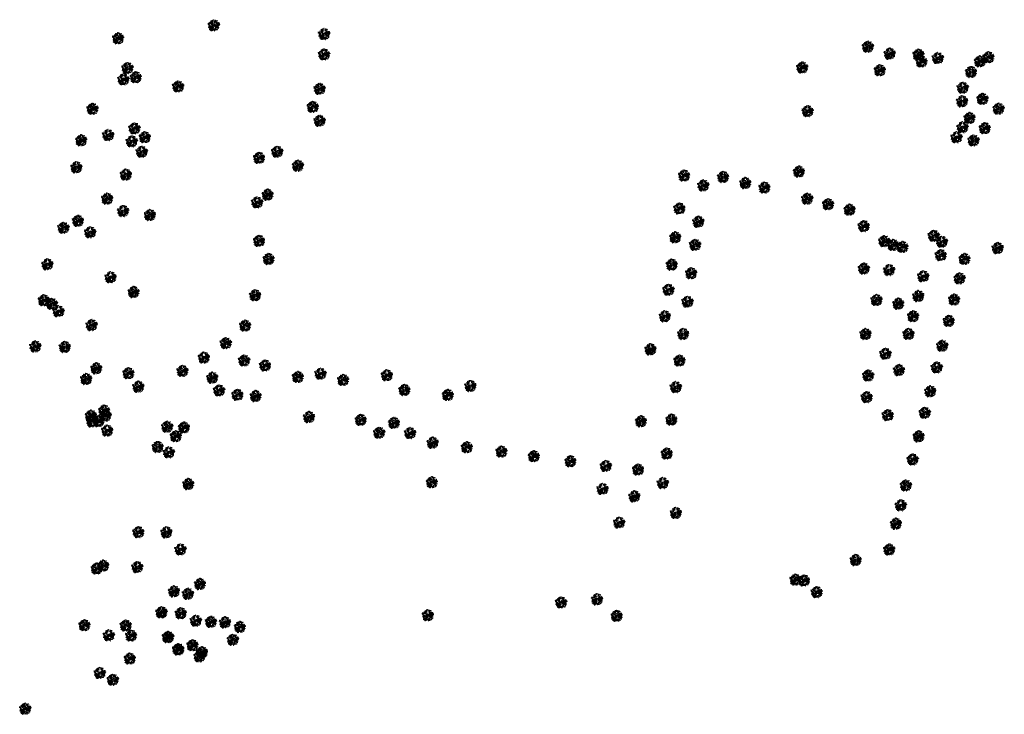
# Model space of a CAD drawing. Header units: metres. Extents: x 197165 to 199066, y 355709 to 356526.
# Tile 4 of 6: x 198113 to 198536, y 355717 to 356015. Entities that reach past the tile are written whole.
import ezdxf

# ---------------------------------------------------------------- set-up
doc = ezdxf.new("R2010")
doc.units = ezdxf.units.M
doc.layers.add('B-WE-GR-BOOM-S', color=252, linetype='Continuous')

# ---------------------------------------------------------------- blocks, each defined once
blk = doc.blocks.new('SGR-BOOM_23')
at = {"flags": 128}
for points in [[(-11.8, 5), (-11.9, 5), (-12.1, 5.2), (-12.1, 5.3), (-11.9, 5.2), (-11.8, 5.2), (-11.8, 5)], [(-11.7, 2.8), (-11.8, 2.8), (-11.9, 2.9), (-11.8, 3), (-11.7, 2.9), (-11.7, 2.8)], [(-11.4, 3), (-11.5, 3.1), (-11.7, 3.2), (-11.8, 3.3), (-11.8, 3.4), (-11.7, 3.5), (-11.5, 3.4), (-11.4, 3.3), (-11.4, 3)], [(-11.3, 4.9), (-11, 4.6), (-10.7, 4.5), (-10.7, 4.5), (-10.7, 4.3), (-11.3, 4.7), (-11.3, 4.7), (-11.5, 4.3), (-11.6, 4.3), (-11.7, 4.4), (-11.4, 4.9), (-11.3, 5.3), (-11.2, 5.3), (-11.2, 5.3), (-11.3, 4.9)], [(-11.7, 2.3), (-11.7, 2.4), (-11.7, 2.5), (-11.5, 2.5), (-11.5, 2.5), (-11.7, 2.3)], [(-10.7, 2), (-10.8, 2), (-10.9, 1.9), (-10.9, 1.7), (-11, 1.8), (-11.2, 1.6), (-11.3, 1.7), (-10.8, 2.1), (-10.8, 2.1), (-10.6, 2.1), (-10.7, 2.3), (-10.6, 2.3), (-10.5, 2.2), (-10.7, 2)], [(-11, 3.3), (-11.2, 3.5), (-10.9, 3.9), (-10.7, 3.8), (-11, 3.3)], [(-10.3, 1.5), (-10.4, 1.5), (-10.5, 1.6), (-10.5, 1.7), (-10.6, 1.8), (-10.5, 1.8), (-10.3, 1.6), (-10.3, 1.5)], [(-10, 4.1), (-10.1, 4), (-10.4, 3.9), (-10.5, 4.1), (-10.1, 4.4), (-10, 4.4), (-9.9, 4.3), (-10, 4.1)], [(-9.8, 2.4), (-9.8, 2.4), (-9.9, 2.4), (-10, 2.3), (-10, 2.1), (-10.2, 2.1), (-10.3, 2), (-10.3, 2.1), (-10.1, 2.4), (-10.1, 2.5), (-10, 2.4), (-9.8, 2.6), (-9.6, 2.7), (-9.5, 2.6), (-9.8, 2.4)], [(-9.3, 4.7), (-9.8, 5.1), (-9.7, 5.1), (-9.3, 4.9), (-9.2, 4.9), (-9.2, 4.8), (-9.3, 4.7)], [(-9, 0.6), (-8.8, 0.3), (-8.8, 0.3), (-8.7, 0.3), (-8.9, 0), (-9.1, 0), (-9.4, -0.4), (-9.4, -0.7), (-9.1, -0.8), (-8.9, -0.8), (-8.8, -0.6), (-8.9, -0.3), (-8.8, -0.2), (-8.4, -0.6), (-8.2, -0.6), (-8.1, -0.4), (-7.9, -0.6), (-7.2, -0.8), (-7.7, -0.9), (-7.6, -0.9), (-7.6, -1), (-7.4, -1), (-7.5, -1.1), (-7.5, -1.1), (-7.6, -1.1), (-7.6, -1), (-8, -1.1), (-8.2, -1.3), (-8.2, -1.4), (-8.1, -1.5), (-8.2, -1.5), (-8.2, -1.6), (-8.5, -1), (-8.9, -1.1), (-9, -1.1), (-9.1, -1.2), (-9.1, -1.3), (-9.3, -1.4), (-9.3, -1.3), (-9.3, -1.2), (-9.1, -1.2), (-9, -1.2), (-9, -1), (-9.4, -1), (-9.6, -1), (-9.7, -0.9), (-9.4, -0.8), (-9.3, -0.8), (-9.6, -0.6), (-9.7, -0.5), (-9.8, -0.5), (-9.6, -0.2), (-9.5, -0.2), (-9.4, 0), (-9.2, 0), (-9.1, 0.3), (-9.1, 0.6), (-9.3, 0.8), (-9.4, 0.9), (-9.1, 1.2), (-8.8, 1), (-8.8, 1), (-9, 0.6)], [(-9, 6), (-9.1, 5.9), (-9.3, 6), (-9.3, 6), (-9.3, 6.1), (-9.1, 6.2), (-9, 6.1), (-9, 6)], [(-8.5, 7.2), (-8.5, 7.2), (-8.6, 7.2), (-8.6, 7.4), (-8.5, 7.5), (-8.3, 7.5), (-8.3, 7.2), (-8.5, 7.2)], [(-8.1, 0.2), (-8.3, 0.5), (-8.1, 0.7), (-7.9, 0.7), (-7.9, 0.4), (-8.1, 0.2)], [(-7.4, 1.3), (-7.2, 1.2), (-7.5, 1.2), (-7.4, 1.3)], [(-7.2, 8.3), (-7.3, 8.3), (-7.2, 8.5), (-7.1, 8.4), (-7.2, 8.3)], [(-6.6, 6.8), (-6.8, 6.7), (-7, 6.8), (-7.2, 7), (-7.1, 7), (-7, 7.2), (-6.6, 7.1), (-6.6, 7), (-6.6, 6.8)], [(-6.9, 4.6), (-7, 4.7), (-6.9, 4.8), (-6.8, 4.6), (-6.9, 4.6)], [(-5.9, 9.3), (-6.1, 9.4), (-6.5, 9.4), (-6.6, 9.4), (-6.7, 9.5), (-6.8, 9.6), (-6.7, 9.7), (-6, 9.7), (-5.9, 9.6), (-5.9, 9.3)], [(-6, 3.6), (-6, 3.5), (-6.3, 3.8), (-6.5, 3.8), (-6.4, 4.2), (-6.7, 4.5), (-6.7, 4.6), (-6.6, 4.7), (-6.3, 4), (-6.2, 3.9), (-6, 3.9), (-5.8, 4.2), (-5.6, 4), (-6, 3.6)], [(-6.2, 6.4), (-6.3, 6.3), (-6.5, 6.5), (-6.5, 6.8), (-6.3, 6.9), (-6.2, 6.8), (-6.2, 6.4)], [(-6.3, 3.2), (-6.4, 3.2), (-6.2, 3.3), (-6.2, 3.3), (-6.3, 3.2)], [(-6, 7.1), (-6.1, 7.1), (-6.2, 7.3), (-6.2, 7.5), (-6.1, 7.6), (-5.9, 7.6), (-5.8, 7.4), (-6, 7.1)], [(-5.5, 10.1), (-5.6, 10), (-5.7, 10), (-5.7, 10.1), (-5.7, 10.2), (-5.6, 10.2), (-5.5, 10.1), (-5.5, 10.1)], [(-5.5, 5), (-5.6, 5.1), (-5.6, 5.2), (-5.4, 5), (-5.5, 5)], [(-5.1, 10), (-5.5, 10.3), (-5.5, 10.6), (-5.3, 10.5), (-5.1, 10.4), (-5, 10.2), (-5.1, 10)], [(-5.3, 3.6), (-5.4, 3.7), (-5.2, 3.8), (-5, 3.6), (-5.3, 3.6)], [(-3.8, 8.6), (-3.8, 8.5), (-4, 8.4), (-4.2, 8.5), (-4.4, 8.2), (-4.7, 8.3), (-4.6, 8.1), (-4.8, 7.9), (-4.9, 7.9), (-5.1, 8.2), (-5.1, 8.3), (-4.8, 8.4), (-4.8, 8.3), (-4.6, 8.3), (-4.6, 8.4), (-4.6, 8.5), (-4.4, 8.5), (-4.3, 8.8), (-4, 8.8), (-3.9, 9), (-3.7, 9), (-3.6, 8.9), (-3.8, 8.6)], [(-4.5, 7.5), (-4.5, 7.5), (-4.7, 7.6), (-4.7, 7.7), (-4.5, 7.9), (-4.3, 7.8), (-4.4, 7.6), (-4.5, 7.5)], [(-4.1, 5.2), (-4.4, 5.2), (-4.7, 5.5), (-4.7, 5.7), (-4.6, 5.8), (-4.3, 5.7), (-4.1, 5.4), (-4.1, 5.2)], [(-4.5, 4.3), (-4.5, 4.3), (-4.7, 4.4), (-4.5, 4.7), (-4.4, 4.8), (-4.2, 4.8), (-4.2, 4.5), (-4.5, 4.3)], [(-4.4, 2.9), (-4.6, 2.9), (-4.3, 3.1), (-4.2, 3.1), (-4.4, 2.9), (-4.4, 2.9)], [(-3.9, 0.5), (-4.2, 0.6), (-3.9, 0.7), (-3.8, 0.7), (-3.9, 0.5)], [(-4.1, 4.3), (-4.1, 4.5), (-4, 4.5), (-3.9, 4.5), (-4.1, 4.3)], [(-3.7, 7.3), (-3.8, 7.2), (-3.9, 7.3), (-4, 7.4), (-3.8, 7.5), (-3.7, 7.4), (-3.7, 7.3)], [(-3.9, 8), (-3.7, 8.2), (-3.5, 8.2), (-3.3, 8.3), (-3.7, 7.9), (-3.9, 8)], [(-3.5, 1.4), (-3.6, 1.4), (-3.7, 1.4), (-3.5, 1.6), (-3.4, 1.5), (-3.5, 1.4)], [(-3.1, 0.9), (-3.1, 0.8), (-3.4, 0.5), (-3.7, 0.6), (-3.7, 0.8), (-3.7, 0.9), (-3.6, 1), (-3.5, 1), (-3.1, 1.4), (-2.9, 1.4), (-3, 1), (-3.1, 0.9)], [(-3.3, 5.7), (-3.4, 5.7), (-3.6, 5.5), (-3.4, 5.9), (-3.3, 5.9), (-3.3, 5.8), (-3.3, 5.7)], [(-3.4, 9.8), (-3.5, 9.8), (-3.5, 9.9), (-3.3, 10.1), (-3.2, 10), (-3.4, 9.8)], [(-3.1, 11.4), (-3.1, 11.4), (-3.3, 11.4), (-3.4, 11.6), (-3.4, 11.7), (-3.2, 11.7), (-3, 11.5), (-3.1, 11.4)], [(-2.9, 10.9), (-3.1, 10.8), (-3.1, 10.8), (-3.2, 10.9), (-3.2, 11), (-3.1, 11.1), (-2.9, 11.1), (-2.9, 11.1), (-2.9, 10.9)], [(-2.1, 8.6), (-2.2, 8.6), (-2.3, 8.5), (-2.6, 8.7), (-2.6, 9), (-2.8, 9.1), (-2.8, 9.1), (-2.9, 8.7), (-2.9, 8.7), (-3.1, 8.7), (-3.2, 8.9), (-3.2, 9.1), (-3, 9.2), (-2.8, 9.2), (-2.8, 9.2), (-2.7, 9.4), (-2.4, 9.3), (-2.1, 8.9), (-2.1, 8.6)], [(-3, 0.1), (-3.1, 0.1), (-3.2, 0.2), (-3, 0.4), (-2.9, 0.2), (-3, 0.1)], [(-2.7, 0.8), (-2.9, 1), (-2.6, 1.1), (-2.6, 0.9), (-2.7, 0.8)], [(-1.8, 1.7), (-1.9, 1.6), (-2.2, 1.6), (-2.3, 1.5), (-2.6, 1.6), (-2, 2.1), (-1.9, 2.1), (-1.7, 1.8), (-1.8, 1.7)], [(-2, 7.5), (-2.3, 7.6), (-2, 7.7), (-2, 7.6), (-2, 7.5)], [(-2, 11.3), (-2.1, 11.3), (-2.2, 11.4), (-2.1, 11.7), (-2, 11.8), (-1.5, 11.6), (-1.3, 11.5), (-1.8, 11.2), (-2, 11.3)], [(-2, 3.1), (-2.2, 3.4), (-2.2, 3.5), (-2.1, 3.3), (-2, 3.1)], [(-1.8, 0.8), (-2.1, 0.9), (-2.2, 1.1), (-2, 1.3), (-1.8, 1.3), (-1.6, 1), (-1.8, 0.8)], [(-1.4, 1.3), (-1.6, 1.3), (-1.7, 1.4), (-1.4, 1.5), (-1.4, 1.5), (-1.4, 1.3)], [(-1.3, 12.3), (-1.5, 12.1), (-1.5, 12.2), (-1.6, 12.2), (-1.6, 12.3), (-1.4, 12.5), (-1.3, 12.4), (-1.3, 12.3)], [(-1.4, 6.1), (-1.4, 6), (-1.6, 6.2), (-1.4, 6.3), (-1.3, 6.2), (-1.4, 6.1)], [(-1.3, 9.5), (-1.4, 9.4), (-1.5, 9.4), (-1.5, 9.4), (-1.5, 9.6), (-1.3, 9.7), (-1.3, 9.6), (-1.3, 9.5)], [(-0.5, 5.5), (-0.6, 5.4), (-0.7, 5.4), (-0.5, 5.6), (-0.5, 5.6), (-0.5, 5.5)], [(-0.4, 12.4), (-0.2, 12), (-0.2, 12.1), (-0.4, 12.1), (-0.5, 11.9), (-0.6, 12.1), (-0.6, 12.7), (-0.6, 12.8), (-0.4, 12.9), (-0.3, 12.8), (-0.4, 12.4)], [(0.1, 2.3), (0.1, 2.3), (0.3, 2.7), (0.3, 2.8), (0.4, 2.9), (0.3, 2.3), (0.1, 2.3)], [(0.8, 12.4), (0.7, 12.3), (0.7, 12.3), (0.6, 12.4), (0.7, 12.6), (0.8, 12.5), (0.8, 12.4)], [(0.9, 5.4), (0.8, 5.2), (0.6, 5.5), (0.9, 5.5), (0.9, 5.5), (0.9, 5.4)], [(0.8, 2.2), (0.7, 2.1), (0.7, 2), (0.6, 2.1), (0.7, 2.1), (0.7, 2.5), (0.8, 2.7), (0.9, 2.4), (0.8, 2.2)], [(1.1, 2.7), (1.1, 2.6), (0.9, 2.8), (0.9, 3), (0.8, 3.1), (0.8, 3.1), (0.9, 3.2), (1.1, 2.9), (1.1, 2.7)], [(2, 9.8), (2.1, 9.8), (2.2, 9.5), (2.2, 9.4), (2.1, 9.3), (2, 9.4), (1.9, 9.9), (1.6, 10.2), (1.7, 10.4), (1.8, 10.5), (2, 10.5), (2.1, 10.4), (2, 9.8)], [(2.1, 1.6), (1.7, 1.9), (1.7, 2), (1.9, 2.1), (2, 2.1), (2.1, 1.8), (2.1, 1.6)], [(2.2, 8), (2.1, 8.1), (2, 7.9), (1.8, 7.9), (2.2, 8.2), (2.2, 8.2), (2.2, 8)], [(2.1, 11.9), (2, 11.8), (1.9, 11.8), (1.9, 11.8), (1.9, 12), (2, 12), (2.1, 12), (2.1, 11.9)], [(2.3, 7.4), (2.1, 7.5), (2.2, 7.5), (2.4, 7.3), (2.3, 7.4)], [(3.5, 3.5), (3.4, 3.6), (2.8, 3.5), (2.7, 3.4), (2.5, 3.6), (2.6, 3.7), (2.8, 3.7), (3.1, 4.1), (3.3, 4.1), (3.4, 3.9), (3.7, 3.8), (3.7, 3.7), (3.5, 3.5)], [(3.9, 0.3), (3.8, 0.2), (3.6, 0.1), (2.9, -0.4), (2.7, -0.4), (2.6, 0.1), (2.8, 0.6), (2.8, 0.6), (3.1, 0.4), (3.3, 0.7), (3.4, 0.8), (3.8, 0.6), (3.9, 0.4), (3.9, 0.3)], [(4, 10.1), (4.1, 9.9), (4.2, 9.8), (3.7, 9.2), (3.6, 9.2), (3.4, 9.3), (3.7, 9.7), (3.6, 9.8), (3.5, 10), (3.3, 10), (3.1, 10.4), (3.1, 10.5), (3.4, 10.5), (3.4, 10.8), (3.1, 10.9), (3, 11), (3, 11.1), (3.1, 11.2), (3.5, 10.8), (3.7, 10.8), (4, 10.4), (4, 10.1)], [(3.2, 7.7), (3.1, 7.5), (3.1, 7.7), (3.3, 7.9), (3.4, 7.8), (3.2, 7.7)], [(3.3, 8.7), (3.3, 8.8), (3.5, 8.8), (3.5, 8.7), (3.3, 8.7)], [(4.3, 7.8), (4.1, 7.8), (4, 7.7), (3.8, 7.7), (3.7, 7.9), (4.1, 8), (4.2, 8.1), (4.3, 8.1), (4.5, 7.8), (4.3, 7.8)], [(4.1, 3.4), (4, 3.3), (3.9, 3.3), (3.8, 3.4), (4, 3.6), (4.2, 3.5), (4.1, 3.4)], [(4.1, 10.7), (4.1, 10.7), (3.9, 10.9), (3.9, 11), (4.1, 11.1), (4.2, 11.1), (4.1, 10.7)], [(4.3, 1.7), (4.3, 1.7), (4.2, 1.8), (4.4, 2), (4.4, 2), (4.3, 1.7)], [(6.4, 0.9), (6.4, 0.7), (6.4, 0.5), (6.3, 0.4), (6.3, 0.3), (5.9, 0.7), (5.8, 1), (5.7, 1.1), (5.5, 1.1), (5.3, 0.8), (5, 1), (4.9, 1), (4.9, 1), (4.9, 0.8), (5, 0.7), (4.9, 0.5), (4.6, 0.5), (4.4, 1), (4.3, 1.1), (4.3, 1.3), (4.5, 1.5), (4.5, 1.5), (4.9, 1.7), (5, 1.8), (5.1, 1.8), (5.4, 1.5), (5.5, 1.3), (5.6, 1.3), (5.9, 1.1), (6, 1.1), (6, 1.1), (6.5, 1.2), (6.5, 1.1), (6.4, 0.9)], [(4.8, 10.5), (4.7, 10.4), (4.5, 10.5), (4.7, 10.7), (4.8, 10.6), (4.8, 10.5)], [(5.5, 5.6), (5.6, 5.5), (5.6, 5.4), (5.5, 5.3), (4.9, 5.4), (4.7, 5.3), (4.7, 5.2), (4.8, 5.1), (4.9, 5.1), (4.8, 5.1), (4.5, 5.4), (4.7, 5.7), (5.1, 5.7), (5.2, 5.9), (5.2, 6), (5.2, 6), (5.6, 5.9), (5.7, 5.8), (5.5, 5.6)], [(4.9, 6), (4.7, 6.1), (4.6, 6.1), (4.9, 6.2), (5, 6.1), (4.9, 6)], [(5, 2.6), (4.9, 2.6), (5, 2.8), (4.9, 2.7), (5, 2.6)], [(5.7, -0.2), (5.4, 0), (5.4, 0.2), (5.6, 0.3), (5.9, 0.3), (6, 0.1), (5.7, -0.2)], [(6.1, 6.9), (6, 6.9), (5.9, 7), (5.8, 7.1), (5.8, 7.1), (5.9, 7.3), (6, 7.3), (6.1, 7.1), (6.1, 6.9)], [(6.1, 10.4), (6, 10.4), (5.9, 10.5), (5.9, 10.8), (6, 10.9), (6.5, 10.7), (6.8, 10.6), (6.3, 10.3), (6.1, 10.4)], [(6.8, 3.4), (6.8, 3.3), (6.7, 3.2), (6.5, 3.3), (6.4, 3.3), (6.4, 3.2), (6.4, 3.2), (6.3, 3.1), (6, 3.2), (5.9, 3.3), (5.9, 3.4), (6, 3.4), (6.4, 3.4), (7, 4), (7.1, 4), (7.2, 3.8), (6.8, 3.4)], [(6.2, 5.5), (6.1, 5.2), (6, 5.1), (6, 5.4), (6.2, 5.6), (6.2, 5.7), (6.3, 5.8), (6.4, 5.8), (6.4, 5.6), (6.2, 5.5)], [(7.1, 1.5), (6.9, 1.4), (6.9, 1.4), (6.7, 1.4), (6.6, 1.6), (6.8, 1.9), (6.9, 2.1), (7.1, 2), (7.2, 2), (7.1, 1.9), (7.1, 1.5)], [(6.9, 9.9), (6.8, 9.9), (6.7, 9.9), (6.7, 9.9), (6.7, 10.1), (6.9, 10), (6.9, 9.9)], [(7, 7.6), (6.9, 7.7), (7, 7.8), (7.1, 7.7), (7, 7.6)], [(8.3, 2.2), (8.3, 2.1), (8.6, 1.8), (8.4, 1.4), (8.3, 1.3), (8.2, 1.4), (8.1, 1.8), (8, 1.9), (7.4, 1.9), (7.2, 2.2), (7.1, 2.6), (7.2, 2.7), (7.3, 2.7), (7.6, 2.5), (7.6, 2.3), (7.6, 2.2), (8.1, 2.1), (8.2, 2.2), (8.1, 2.4), (8.4, 2.7), (8.6, 2.5), (8.3, 2.2)], [(8, 1), (7.7, 1.1), (7.5, 1.3), (7.5, 1.4), (7.6, 1.5), (7.8, 1.6), (8.1, 1.3), (8.1, 1.1), (8, 1)], [(8.4, -0.3), (8.5, -0.6), (8.4, -0.7), (8.3, -0.9), (8, -0.5), (8, -0.4), (8, -0.2), (7.9, -0.1), (7.9, 0.1), (8.1, 0.3), (8.4, 0.3), (8.5, 0.1), (8.4, -0.3)], [(8.8, 3.8), (8.5, 3.9), (8.2, 4.2), (8.3, 4.2), (8.3, 4.3), (8.2, 4.4), (8.6, 4.1), (8.8, 4.1), (9, 3.9), (8.8, 3.8)], [(9.2, 5.9), (9.1, 5.8), (8.7, 5.7), (8.5, 5.9), (8.5, 5.9), (8.6, 6.1), (9.1, 6.1), (9.2, 6), (9.2, 5.9)], [(9.2, 4.5), (9.2, 4.3), (8.5, 4.8), (8.6, 4.9), (8.5, 5.1), (8.9, 4.9), (9.1, 4.9), (9.2, 4.8), (9.3, 4.7), (9.2, 4.5)], [(9.9, -0.2), (9.6, -0.2), (9.3, -0.1), (9.2, 0), (9.2, 0.1), (9.2, 0.1), (9.6, 0), (9.9, 0.2), (10, 0.1), (9.9, -0.2)], [(10.2, 1.8), (10.4, 1.5), (10.5, 1.4), (10.5, 1.3), (10.4, 1.2), (10.2, 1.4), (9.9, 2), (10, 2.2), (10.1, 2.3), (10.2, 2.2), (10.2, 2.2), (10.2, 1.8)], [(10.2, 6.3), (10, 6.4), (10.2, 6.5), (10.3, 6.4), (10.2, 6.3)], [(10.7, 5.6), (10.5, 5.5), (10.3, 5.5), (10.4, 5.8), (10.5, 5.9), (10.6, 5.9), (10.7, 5.8), (10.7, 5.6)], [(11.1, 3.3), (10.9, 3.1), (10.9, 2.9), (10.4, 2.6), (10.3, 2.6), (10.3, 2.7), (10.5, 2.8), (10.6, 2.8), (10.7, 2.9), (10.7, 3.3), (11, 3.7), (10.9, 3.7), (11.2, 3.7), (11.3, 3.5), (11.1, 3.3)], [(10.5, 0), (10.4, -0.1), (10.4, -0.1), (10.3, 0), (10.4, 0.1), (10.5, 0.1), (10.5, 0)], [(11.3, 2.1), (11.3, 2), (11.3, 1.9), (11.2, 1.8), (11.1, 1.9), (11, 1.9), (10.9, 1.8), (10.9, 1.6), (10.9, 1.5), (10.9, 1.4), (10.7, 1.6), (10.7, 1.7), (10.4, 2), (10.5, 2.2), (10.6, 2.3), (10.6, 2.2), (10.8, 2.2), (10.9, 2.6), (11.4, 2.4), (11.6, 2.3), (11.3, 2.1)], [(11.1, 4.4), (11, 4.3), (10.8, 4.3), (10.9, 4.6), (11, 4.6), (11.1, 4.5), (11.1, 4.4)], [(12.1, 3), (12, 2.8), (11.6, 2.8), (11.6, 2.9), (11.6, 3.1), (12, 3.1), (12.1, 3), (12.1, 3)], [(-10.6, -4.4), (-10.8, -4.4), (-11, -4.1), (-10.9, -4), (-10.5, -4.4), (-10.6, -4.4)], [(-10.1, -3.1), (-10.3, -3.4), (-10.3, -3.5), (-10.5, -3.6), (-10.5, -3.5), (-10.5, -3), (-10.3, -2.8), (-10.2, -3), (-10.1, -3.1)], [(-10, -1.6), (-10.1, -1.6), (-10.2, -1.2), (-10.1, -1), (-9.9, -1.3), (-10, -1.6)], [(-8.5, -2.4), (-8.5, -2.5), (-8.3, -2.6), (-8.7, -2.7), (-8.7, -2.8), (-8.6, -3), (-8.8, -3), (-8.9, -3), (-8.9, -3), (-8.9, -2.6), (-9.3, -2.3), (-9.7, -2.3), (-9.9, -2.5), (-10, -2.7), (-10.1, -2.8), (-10.2, -2.8), (-10, -2.3), (-9.5, -1.9), (-9.2, -1.7), (-9.2, -1.9), (-8.8, -2.2), (-8.5, -2.3), (-8.5, -2.3), (-8.5, -2.4)], [(-9.8, -7.6), (-9.9, -7.6), (-10, -7.6), (-10, -7.3), (-9.8, -7.4), (-9.8, -7.6)], [(-9.6, -2.9), (-9.8, -2.8), (-9.6, -2.6), (-9.6, -2.9), (-9.6, -2.9)], [(-9.8, -3.2), (-9.7, -3.1), (-9.4, -3.1), (-9.7, -3.5), (-9.8, -3.2)], [(-9.6, -4), (-9.7, -4.1), (-9.8, -3.9), (-9.6, -3.7), (-9.6, -3.7), (-9.6, -4)], [(-9, -3.1), (-9.1, -3.1), (-9.1, -3.1), (-9.2, -3), (-9.1, -3), (-9, -3), (-9, -3.1)], [(-8.3, -4.9), (-8.5, -5.1), (-8.6, -5.3), (-9.1, -5.6), (-9.1, -5.6), (-9.1, -5.5), (-9, -5.4), (-8.8, -5.4), (-8.8, -5.3), (-8.8, -5), (-8.4, -4.5), (-8.6, -4.5), (-8.3, -4.5), (-8.1, -4.8), (-8.3, -4.9)], [(-8.7, -7.4), (-8.7, -7.3), (-8.8, -7.4), (-8.7, -7), (-8.7, -6.9), (-8.4, -7), (-8.5, -7.3), (-8.7, -7.4)], [(-8.4, -9), (-8.6, -9), (-8.8, -8.7), (-8.7, -8.6), (-8.3, -9), (-8.4, -9)], [(-8.4, -3.8), (-8.4, -3.9), (-8.6, -3.9), (-8.6, -3.7), (-8.5, -3.6), (-8.4, -3.7), (-8.4, -3.8)], [(-8.1, -1), (-8.4, -1), (-8.4, -0.9), (-8.4, -0.9), (-8.3, -0.8), (-8.2, -0.7), (-7.9, -0.8), (-8.1, -1), (-8.1, -1)], [(-7.9, -7.7), (-8.1, -8), (-8.2, -8.1), (-8.3, -8.2), (-8.4, -8.1), (-8.3, -7.6), (-8.1, -7.4), (-8, -7.6), (-7.9, -7.7)], [(-8, -7), (-8, -7), (-8.1, -7), (-8.2, -6.9), (-8.1, -6.8), (-8, -6.9), (-8, -7)], [(-7.3, -5.3), (-7.4, -5.4), (-7.8, -5.4), (-7.9, -5.3), (-7.9, -5.1), (-7.4, -5.1), (-7.3, -5.2), (-7.3, -5.3)], [(-7.3, -2.7), (-7.2, -2.8), (-7.3, -3), (-7.5, -2.8), (-7.5, -2.5), (-7.6, -2.5), (-7.5, -2.5), (-7.5, -2.3), (-7.7, -2.3), (-7.6, -2.1), (-7.3, -2.7), (-7.3, -2.7)], [(-7.6, -7.8), (-7.6, -7.7), (-7.2, -7.7), (-7.5, -8.1), (-7.6, -7.8)], [(-7.4, -8.6), (-7.5, -8.7), (-7.6, -8.5), (-7.4, -8.3), (-7.4, -8.4), (-7.4, -8.6)], [(-6.8, -7.1), (-6.3, -7.6), (-6.5, -7.8), (-6.4, -8.3), (-6.3, -8.4), (-6.3, -8.5), (-6.4, -8.6), (-6.6, -8.1), (-6.6, -7.6), (-6.9, -7.5), (-7.1, -7.5), (-7.2, -7.4), (-7.3, -7.4), (-7.4, -7.3), (-7.3, -7.1), (-7.1, -7.1), (-7, -6.9), (-7.4, -6.9), (-7.5, -6.8), (-7.5, -6.7), (-7.5, -6.6), (-7.2, -6.8), (-7, -6.6), (-7, -7), (-6.8, -7.1)], [(-6.4, -1.5), (-6.4, -1.7), (-6.3, -1.8), (-6.5, -1.6), (-6.5, -1.5), (-6.6, -1.4), (-6.9, -1.4), (-7, -1.6), (-7, -1.9), (-6.7, -2.1), (-6.6, -2.3), (-6.6, -2.3), (-6.6, -2.4), (-6.8, -2.4), (-7.2, -1.9), (-7.2, -1.9), (-7.1, -1.9), (-7.1, -1.6), (-7.4, -1.6), (-7.3, -1.6), (-7.3, -1.4), (-7.1, -1.4), (-7, -1.5), (-6.8, -1.1), (-6.6, -0.9), (-6.4, -1.1), (-6.2, -1.3), (-6.4, -1.5)], [(-6.9, -8.4), (-7, -8.5), (-7.1, -8.4), (-7, -8.3), (-6.9, -8.4), (-6.9, -8.4)], [(-5.5, -5.9), (-5.7, -6.1), (-5.9, -5.9), (-6.1, -5.8), (-6.3, -5.9), (-6.4, -5.9), (-6.4, -5.7), (-6.3, -5.6), (-6, -5.6), (-6, -5.6), (-5.6, -5.7), (-5.6, -5.8), (-5.5, -5.9)], [(-6.2, -10.8), (-6.3, -10.7), (-6.2, -10.5), (-6.1, -10.7), (-6.2, -10.8)], [(-5.8, -9.8), (-6, -9.6), (-6.2, -9.3), (-6, -9.2), (-5.9, -9.2), (-5.7, -9.8), (-5.8, -9.8)], [(-5.7, -2.4), (-5.9, -2.2), (-5.8, -2.1), (-5.8, -2.3), (-5.7, -2.4)], [(-5, -2.8), (-5.2, -2.8), (-5.3, -3.2), (-5.3, -3.3), (-5.2, -3.3), (-5.2, -3.2), (-5.1, -3.4), (-5.3, -3.7), (-5.5, -3.6), (-5.7, -3.6), (-5.8, -3.7), (-5.9, -3.6), (-5.8, -3.4), (-5.7, -3.2), (-5.9, -3.1), (-5.8, -3), (-5.6, -3.2), (-5.3, -2.9), (-5.3, -2.8), (-5.6, -2.5), (-5.3, -2.4), (-4.9, -2.9), (-4.8, -2.9), (-5, -3), (-5, -2.8)], [(-5, -9.2), (-4.9, -9.4), (-5, -9.9), (-5.4, -10.5), (-5.3, -10.9), (-5.7, -11.2), (-5.7, -11.2), (-5.8, -11.2), (-5.9, -11.2), (-5.6, -11), (-5.6, -10.8), (-5.9, -10.5), (-5.9, -10.4), (-5.4, -10.5), (-5.2, -9.8), (-5.1, -9.7), (-5.2, -9.6), (-5.6, -9.5), (-5.6, -9.4), (-5.6, -9.4), (-5.1, -9.3), (-5.1, -9), (-5.3, -8.8), (-5.3, -8.8), (-5.1, -8.8), (-5, -8.9), (-5, -9.2)], [(-5, -7), (-5.3, -6.7), (-5.3, -6.5), (-4.8, -6.3), (-4.8, -6.9), (-5, -7)], [(-5.1, -1.5), (-5.2, -1.4), (-5.1, -1.3), (-5, -1.4), (-4.6, -1.4), (-4.8, -1.5), (-5.1, -1.5)], [(-1.1, -7.7), (-1.5, -7.6), (-1.7, -7.8), (-1.7, -8.2), (-1.3, -8.4), (-1.3, -8.4), (-1.4, -8.4), (-1.5, -8.4), (-1.2, -8.8), (-1.3, -9.1), (-1.4, -9.1), (-1.5, -8.6), (-1.8, -8.3), (-2.2, -8.3), (-2.4, -8.6), (-2.3, -8.7), (-2.2, -8.9), (-2.6, -9.1), (-2.7, -9.2), (-2.7, -9.5), (-3, -9.6), (-2.9, -9.7), (-2.7, -10), (-2.7, -10), (-2.9, -10), (-3.1, -9.8), (-3.1, -9.7), (-3.2, -9.6), (-3.5, -9.5), (-3.7, -9.8), (-3.6, -10), (-4, -10.5), (-4.4, -10.2), (-4.5, -9.8), (-4.3, -9.6), (-4.2, -9.8), (-4.2, -9.8), (-4.2, -10.1), (-4, -10.2), (-3.8, -10.2), (-3.8, -9.8), (-3.9, -9.7), (-4, -9.7), (-3.8, -9.5), (-3.8, -9.4), (-3.8, -9.3), (-3.5, -9.4), (-3.2, -9.4), (-3, -9.2), (-2.9, -8.8), (-3, -8.7), (-3, -8.7), (-3.4, -8.8), (-3.6, -8.8), (-3.9, -9), (-4.1, -8.9), (-4.1, -8.9), (-4.4, -8.9), (-4.6, -9.1), (-4.7, -9.2), (-4.7, -9), (-4.5, -8.8), (-4.5, -8.6), (-4.8, -8.3), (-4.8, -8.2), (-4.5, -7.8), (-4.4, -7.9), (-4.6, -8.2), (-4.6, -8.4), (-4.5, -8.6), (-4.2, -8.6), (-4.1, -8.5), (-4, -8.4), (-3.9, -8.7), (-3.9, -8.7), (-3.5, -8.4), (-3.5, -8.2), (-3.8, -7.9), (-3.8, -7.5), (-3.4, -7.8), (-3.1, -7.6), (-2.9, -7.8), (-2.6, -7.8), (-2.4, -7.5), (-2.6, -7.2), (-2.7, -7.1), (-2.5, -6.9), (-2.5, -6.7), (-2.4, -6.6), (-2.1, -6.8), (-2, -6.9), (-2.3, -6.9), (-2.4, -7), (-2.1, -7.2), (-2.2, -7.3), (-2.2, -7.5), (-2.1, -7.6), (-1.8, -7.6), (-1.7, -7.5), (-1.6, -7.6), (-1.4, -7.6), (-1.3, -7.6), (-1.3, -7.5), (-1.3, -7.5), (-1.1, -7.3), (-1.2, -7.5), (-1.1, -7.7)], [(-4.3, -11.3), (-4.5, -11.3), (-4.6, -11.2), (-4.5, -11.1), (-4.3, -11.3), (-4.3, -11.3)], [(-3.2, -1.1), (-3, -1), (-2.6, -1.5), (-2.6, -1.5), (-3, -1.2), (-3.6, -1.5), (-3.6, -1.6), (-3.7, -1.3), (-3.6, -1.2), (-3.6, -1.2), (-3.7, -1.1), (-4, -1.3), (-4.1, -1.3), (-3.8, -1.1), (-3.7, -1.1), (-3.5, -0.9), (-3.5, -0.7), (-3.4, -0.6), (-3.3, -0.9), (-3.2, -1.1)], [(-3.6, -2.7), (-3.9, -2.8), (-4.1, -2.8), (-4, -2.4), (-3.8, -2.2), (-3.7, -2.3), (-3.6, -2.4), (-3.6, -2.7)], [(-2.8, -3.9), (-2.8, -4.1), (-2.7, -4.2), (-2.8, -4.2), (-2.9, -4.3), (-2.8, -4.7), (-2.9, -4.8), (-2.9, -5.5), (-2.8, -5.6), (-3.3, -5.3), (-3.3, -5.2), (-3.4, -5.1), (-3.6, -5.1), (-3.5, -5.1), (-3.5, -5), (-3.6, -5), (-3.6, -5), (-3.7, -4.9), (-3.6, -4.8), (-3.4, -5.1), (-3.1, -5.1), (-3, -5), (-3.1, -4.3), (-3.3, -4.2), (-3.5, -4.2), (-3.6, -4.4), (-3.8, -4.1), (-4.1, -4.1), (-4.1, -4.1), (-4, -4), (-3.7, -4.1), (-3.6, -4.1), (-3.6, -4.1), (-3.5, -4), (-3.6, -4), (-3.8, -4), (-3.6, -3.9), (-3.3, -4.2), (-3, -4.2), (-3, -3.7), (-3.1, -3.7), (-3, -3.6), (-2.8, -3.7), (-2.8, -3.8), (-2.8, -3.9)], [(-2.8, -10.6), (-2.9, -10.7), (-3, -10.7), (-3, -10.5), (-2.8, -10.4), (-2.8, -10.5), (-2.8, -10.6)], [(-2.4, -4.5), (-2.6, -4.3), (-2.5, -4.2), (-2.3, -4.3), (-2.3, -4.4), (-2.4, -4.5)], [(-1.9, -4.2), (-2, -4.2), (-1.6, -3.9), (-1.5, -4.1), (-1.9, -4.2)], [(-1.6, -5.7), (-1.7, -5.7), (-1.7, -5.6), (-1.3, -5.7), (-1.3, -5.8), (-1.6, -5.7)], [(-1.3, -3.9), (-1.1, -3.7), (-1, -3.6), (-0.9, -3.8), (-1.3, -3.9)], [(-0.6, -2.8), (-1.2, -2.8), (-1.2, -2.7), (-1, -2.5), (-0.6, -2.5), (-0.6, -2.6), (-0.6, -2.8)], [(-0.8, -9.3), (-1, -9.3), (-1.1, -9.1), (-1, -9.1), (-0.8, -9.3), (-0.8, -9.3)], [(-0.8, -8.7), (-1, -8.5), (-1, -8.5), (-1, -8.4), (-1, -8.3), (-0.8, -8.6), (-0.8, -8.7)], [(-0.6, -2.1), (-0.6, -2.1), (-0.9, -2.1), (-0.9, -1.8), (-0.7, -1.8), (-0.6, -2), (-0.6, -2.1)], [(-0.6, -5.1), (-0.8, -5.1), (-0.9, -5), (-0.6, -4.8), (-0.5, -4.9), (-0.6, -5.1)], [(-0.7, -4.7), (-0.8, -4.5), (-0.7, -4.4), (-0.5, -4.4), (-0.6, -4.6), (-0.7, -4.7)], [(-0.2, -2.4), (-0.3, -2.4), (-0.4, -2.2), (-0.3, -2), (-0.2, -2.1), (-0.2, -2.4)], [(-0.2, -9), (-0.1, -9.3), (-0.2, -9)], [(1.1, -8.5), (1.2, -8.5), (1.3, -8.6), (1.3, -8.9), (1, -9), (0.9, -9), (0.6, -8.8), (0.3, -9), (0.1, -9.1), (0, -9.1), (0, -9), (0, -8.7), (0.1, -8.6), (0.3, -8.6), (0.4, -8.4), (0.3, -8), (0.3, -7.9), (0.7, -7.8), (0.8, -8), (1.1, -8.5)], [(0.3, -7.7), (0.2, -7.6), (0.2, -7.5), (0.3, -7.4), (0.5, -7.4), (0.4, -7.7), (0.3, -7.7)], [(1, -10.6), (0.6, -10.7), (0.5, -10.7), (0.9, -10.3), (1, -10.4), (1, -10.6)], [(0.6, 0), (0.7, 0), (0.8, -0.3), (0.6, 0)], [(1.2, -8.2), (1.1, -8.1), (1.1, -7.8), (1.2, -7.7), (1.5, -8), (1.2, -8.2)], [(1.6, -11), (1.6, -11.1), (1.4, -11), (1.5, -10.8), (1.7, -11), (1.6, -11)], [(2.3, -8.9), (2.3, -9), (2.2, -9.1), (2.2, -9.6), (2.1, -9.7), (1.8, -9.7), (1.6, -9.5), (1.7, -9.1), (1.8, -9), (1.5, -8.7), (1.5, -8.6), (1.7, -8.4), (2, -8.7), (2.2, -8.6), (2.2, -8.8), (2.3, -8.9)], [(2.3, -2.8), (2, -2.4), (2, -2.3), (2.4, -2.6), (2.4, -2.6), (2.3, -2.8)], [(3.6, -7.7), (3.5, -7.8), (3.5, -7.9), (3.6, -7.9), (3.4, -7.9), (3.8, -8.3), (3.7, -8.5), (3.3, -8.6), (3.3, -8.7), (3.3, -8.7), (3.1, -8.7), (2.9, -8.4), (2.5, -8.3), (2.5, -8.4), (2.4, -8.4), (2.2, -8.4), (2.1, -8.5), (2, -8.4), (2.1, -8.3), (2.3, -8.4), (2.3, -8.3), (2.3, -8.3), (2.2, -8.2), (2.3, -8.1), (2.4, -8.3), (2.4, -8.3), (2.4, -8.4), (2.7, -8), (2.7, -7.8), (2.5, -7.7), (2.4, -7.5), (2.4, -7.5), (2.4, -7.1), (2.5, -6.9), (2.8, -7.2), (2.8, -7.4), (2.9, -7.5), (3, -7.7), (3.3, -7.5), (3.6, -7.4), (3.6, -7.4), (3.6, -7.7)], [(2.5, -8.8), (2.4, -8.8), (2.5, -8.6), (2.6, -8.7), (2.5, -8.8)], [(3.6, -6.1), (3.6, -6.1), (3.5, -6.2), (3.5, -6.3), (3.8, -6.4), (3.9, -6.5), (3.8, -6.6), (3.8, -6.7), (3.8, -6.8), (4, -6.8), (4, -7), (4.1, -7), (4.1, -7.1), (4.1, -7.2), (3.9, -7.5), (3.8, -7.4), (3.7, -7.3), (3.8, -7), (3.8, -6.8), (3.6, -6.9), (3.3, -6.7), (3.2, -6.7), (3.4, -6.4), (3.5, -6.3), (3.5, -6.2), (3.3, -6.3), (2.8, -5.9), (2.7, -5.9), (2.6, -5.8), (2.6, -5.7), (2.7, -5.6), (3, -5.7), (3.3, -5.7), (3.3, -5.7), (3.3, -5.6), (3.5, -5.7), (3.6, -5.9), (3.6, -6.1)], [(3.2, -1.3), (2.8, -1), (2.7, -0.9), (2.9, -0.9), (3, -1.2), (3.2, -1.3)], [(3.2, -7.9), (3.1, -7.9), (3, -7.8), (3.2, -7.8), (3.3, -7.7), (3.3, -7.8), (3.2, -7.9)], [(3.4, -7.2), (3.4, -7.3), (3.3, -7.4), (3.2, -7.4), (3.1, -7.2), (3.1, -7.1), (3.4, -7), (3.4, -7.1), (3.4, -7.2)], [(3.4, -11), (3.3, -11.1), (3.2, -11.1), (3.2, -11.1), (3.3, -10.8), (3.4, -10.9), (3.4, -11)], [(3.7, -1.9), (3.5, -2.1), (3.5, -2.2), (3.3, -2.2), (3.3, -1.9), (3.5, -2), (3.5, -1.9), (3.8, -1.5), (3.9, -1.7), (3.7, -1.9)], [(3.6, -1.2), (3.6, -1.2), (3.6, -1.2), (3.4, -1.3), (3.5, -1), (3.4, -0.7), (3.9, -0.6), (3.9, -0.7), (3.6, -1.2)], [(4.3, -6.2), (4.4, -6.2), (4.3, -6.3), (4.3, -6.1), (4.1, -6.2), (3.9, -6.1), (3.9, -5.9), (4.1, -5.7), (4.3, -5.8), (4.5, -5.8), (4.6, -5.9), (4.3, -6.2)], [(4.7, -7.4), (4.7, -7.5), (4.7, -7.6), (4.8, -7.8), (4.8, -7.9), (4.7, -8), (4.1, -7.6), (4.2, -7.6), (4.1, -7.7), (4.1, -7.6), (4.4, -7.3), (4.8, -7.2), (4.8, -7.4), (4.7, -7.4)], [(4.6, -1.1), (4.5, -1.3), (4.6, -1.6), (4.6, -1.6), (4.6, -1.8), (4.5, -1.8), (4.5, -1.7), (4.4, -1.6), (4.2, -1.6), (4.2, -1.6), (4.2, -1.4), (4.2, -1.3), (4.3, -1.4), (4.3, -1.4), (4.4, -1.1), (4.7, -0.9), (4.8, -1), (4.6, -1.1)], [(4.4, -10.3), (4.3, -10.4), (4.2, -10.2), (4.3, -10.1), (4.4, -10.2), (4.4, -10.3)], [(4.6, -2.3), (4.6, -2.2), (4.5, -2.2), (4.7, -2.3), (4.8, -2.2), (4.8, -2.2), (4.9, -2.2), (4.8, -2.5), (4.6, -2.3)], [(5.4, -3.9), (4.8, -3.7), (4.8, -3.7), (4.8, -3.5), (4.9, -3.4), (5.1, -3.3), (5.2, -3.4), (5.2, -3.5), (5.4, -3.5), (5.5, -3.7), (5.4, -3.9)], [(5.1, -1.3), (5.1, -1.3), (5, -1.1), (5.1, -1.2), (5.1, -1.3)], [(5.1, -2.2), (5.1, -1.9), (5.2, -2), (5.2, -2), (5.1, -2.2)], [(5.4, -2.3), (5.4, -2.3), (5.2, -2.3), (5.6, -1.9), (5.4, -2.2), (5.4, -2.3)], [(6.4, -9.2), (6.3, -9.3), (6.1, -9.3), (6.1, -9.2), (6.3, -9), (6.4, -9.1), (6.4, -9.2)], [(6.6, -1.7), (6.5, -1.8), (6.6, -1.6), (6.6, -1.6), (6.7, -1.6), (6.7, -1.4), (6.7, -1.6), (6.6, -1.7)], [(7.6, -2.8), (7.4, -3), (7.5, -3.4), (7.5, -3.5), (7.5, -3.5), (7.2, -3.5), (7.1, -3.6), (7.1, -3.9), (7, -4), (6.8, -3.9), (6.8, -3.4), (6.6, -3.2), (6.7, -3.2), (6.8, -2.9), (6.8, -2.8), (6.7, -2.8), (7, -2.8), (7, -2.5), (7, -2.5), (7.2, -2.5), (7.3, -2.4), (7.6, -2.4), (7.9, -2.9), (7.6, -2.8)], [(7.3, -9.1), (7.1, -8.8), (7.1, -8.7), (7.1, -8.6), (7.3, -8.5), (7.5, -8.6), (7.5, -9.1), (7.3, -9.1)], [(8.3, -4.7), (8.3, -4.7), (8.2, -4.8), (8, -4.6), (8, -4.5), (7.8, -4.5), (7.7, -4.6), (7.7, -4.8), (7.9, -5.1), (7.9, -5.1), (7.4, -5.1), (7.6, -4.7), (7.6, -4.3), (7.8, -4.2), (8, -4.4), (8.4, -4.3), (8.6, -4.5), (8.3, -4.7)], [(8.2, -3.7), (8.1, -3.8), (8, -3.7), (8, -3.6), (8.2, -3.6), (8.2, -3.6), (8.2, -3.7)], [(8.2, -6.8), (8.1, -6.9), (8, -6.9), (8, -6.7), (8.1, -6.7), (8.2, -6.7), (8.2, -6.8)], [(8.2, -7.5), (8.1, -7.4), (8.3, -7.3), (8.3, -7.4), (8.2, -7.5)], [(9.2, -6), (9.3, -6.2), (9.3, -6.2), (9.1, -6.2), (9, -6.4), (8.9, -6.3), (9, -6), (8.5, -5.4), (8.3, -5.4), (8.3, -5.4), (8.4, -5.3), (8.8, -5.4), (9.1, -5.6), (9.3, -5.8), (9.2, -6)], [(8.7, -1.7), (8.7, -1.7), (8.6, -1.7), (8.5, -1.6), (8.9, -1.4), (8.9, -1.5), (8.7, -1.7)], [(8.9, -3.7), (8.8, -3.8), (8.8, -3.8), (8.7, -3.7), (8.9, -3.4), (9.1, -3.5), (9.1, -3.6), (8.9, -3.7)], [(9.2, -4.2), (9.1, -4.3), (8.8, -4), (9.1, -3.9), (9.2, -4), (9.2, -4.2)], [(9.8, -3.4), (9.6, -3.5), (9.6, -3.6), (9.5, -3.4), (9.6, -3.1), (9.7, -3.1), (9.8, -3.2), (9.8, -3.4)], [(9.7, -5.9), (9.6, -5.9), (9.5, -5.8), (9.7, -5.7), (9.8, -5.7), (9.7, -5.9)], [(10, -2), (9.9, -2.1), (9.8, -2), (9.8, -2), (9.9, -1.9), (10, -1.9), (10, -2)], [(10.6, -2), (10.5, -2.1), (10.3, -2.1), (10.3, -1.9), (10.5, -1.8), (10.6, -2), (10.6, -2)], [(10.6, -2.6), (10.4, -2.7), (10.3, -2.6), (10.3, -2.4), (10.5, -2.4), (10.6, -2.5), (10.6, -2.6)], [(10.7, -3.2), (10.7, -3.2), (10.5, -3.2), (10.4, -3.1), (10.6, -2.9), (10.7, -3), (10.7, -3.2)]]:
    blk.add_lwpolyline(points, dxfattribs=at)
at = {"ltscale": 0.1}
blk.add_circle((0, 0), 0.375, dxfattribs=at)

msp = doc.modelspace()

# ---------------------------------------------------------------- block references
at = {"layer": 'B-WE-GR-BOOM-S', "xscale": 0.2, "yscale": 0.2, "zscale": 0.2}
for p in [(198196.851, 356012.418), (198155.761, 356006.891), (198244.206, 356008.695), (198477.827, 356003.241), (198244.206, 355999.929), (198487.173, 356000.262), (198499.588, 355999.878), (198500.894, 355996.902), (198507.849, 355998.373), (198525.954, 355996.997), (198529.641, 355998.739), (198159.757, 355994.069), (198449.642, 355994.338), (198449.642, 355994.338), (198482.95, 355993.145), (198522.13, 355992.448), (198158.001, 355989.204), (198163.297, 355990.157), (198181.538, 355986.175), (198242.307, 355985.175), (198518.554, 355985.639), (198518.258, 355979.801), (198527.091, 355980.87), (198144.744, 355976.583), (198239.385, 355977.432), (198451.96, 355975.583), (198451.96, 355975.583), (198533.972, 355976.638), (198242.307, 355971.443), (198521.507, 355972.667), (198162.753, 355968.147), (198518.433, 355968.627), (198528.04, 355968.257), (198139.884, 355963.078), (198151.416, 355965.309), (198161.555, 355962.598), (198167.179, 355964.365), (198515.864, 355964.329), (198523.215, 355963.005), (198165.857, 355958.15), (198216.303, 355955.519), (198224.046, 355958.149), (198137.773, 355951.472), (198232.957, 355952.159), (198159.039, 355948.306), (198398.883, 355947.926), (198398.883, 355947.926), (198415.605, 355947.331), (198415.605, 355947.331), (198448.211, 355949.65), (198407.107, 355943.697), (198407.107, 355943.697), (198425.162, 355944.74), (198425.162, 355944.74), (198433.377, 355942.752), (198433.377, 355942.752), (198151.038, 355938.016), (198219.956, 355939.742), (198451.764, 355937.973), (198451.764, 355937.973), (198215.427, 355936.382), (198396.868, 355933.77), (198396.868, 355933.77), (198460.771, 355935.621), (198469.959, 355933.289), (198157.83, 355932.692), (198169.365, 355930.98), (198132.276, 355925.485), (198138.475, 355928.476), (198404.974, 355928.091), (198404.974, 355928.091), (198476.053, 355926.186), (198143.71, 355923.528), (198395.062, 355921.406), (198395.062, 355921.406), (198506.145, 355922.046), (198216.303, 355919.874), (198403.633, 355918.171), (198403.633, 355918.171), (198484.855, 355919.766), (198488.7, 355918.126), (198492.728, 355917.281), (198509.542, 355919.501), (198533.562, 355916.781), (198220.394, 355912.132), (198509.143, 355913.729), (198519.364, 355912.127), (198125.315, 355909.779), (198393.557, 355909.682), (198393.557, 355909.682), (198476.129, 355908.018), (198152.419, 355904.205), (198401.893, 355905.955), (198401.893, 355905.955), (198486.916, 355907.346), (198501.556, 355904.632), (198517.212, 355903.765), (198162.392, 355897.937), (198214.55, 355896.5), (198392.158, 355898.859), (198392.158, 355898.859), (198499.475, 355896.194), (198123.812, 355894.351), (198127.269, 355892.841), (198400.316, 355893.724), (198400.316, 355893.724), (198481.536, 355894.488), (198490.896, 355892.929), (198514.915, 355894.671), (198130.088, 355889.6), (198390.548, 355887.467), (198390.548, 355887.467), (198497.3, 355887.512), (198144.332, 355883.71), (198210.314, 355883.499), (198512.568, 355885.506), (198398.419, 355879.881), (198398.419, 355879.881), (198476.816, 355879.886), (198495.256, 355879.887), (198120.13, 355874.553), (198132.785, 355874.307), (198202.016, 355875.944), (198509.769, 355874.826), (198192.534, 355869.712), (198384.361, 355873.283), (198384.361, 355873.283), (198384.401, 355873.293), (198384.401, 355873.293), (198485.367, 355871.371), (198209.896, 355868.496), (198218.851, 355866.341), (198396.906, 355868.474), (198396.906, 355868.474), (198507.386, 355865.516), (198146.35, 355865.143), (198160.17, 355863.026), (198183.351, 355864.004), (198196.176, 355861.123), (198232.955, 355861.439), (198242.638, 355862.804), (198271.144, 355862.128), (198477.976, 355862.054), (198491.179, 355864.37), (198142.018, 355860.56), (198164.393, 355857.233), (198252.418, 355860.15), (198307.04, 355857.541), (198395.276, 355857.077), (198395.276, 355857.077), (198199.128, 355855.617), (198206.988, 355853.739), (198214.802, 355853.259), (198278.705, 355855.852), (198297.404, 355853.729), (198477.321, 355852.744), (198504.62, 355855.247), (198144.031, 355844.795), (198149.691, 355846.987), (198150.342, 355844.771), (198237.711, 355844.207), (198486.372, 355845.006), (198502.293, 355846.03), (198144.582, 355842.292), (198147.349, 355842.425), (198176.828, 355840.032), (198259.951, 355842.995), (198274.242, 355841.705), (198380.339, 355842.397), (198380.339, 355842.397), (198393.405, 355843.122), (198393.405, 355843.122), (198151.008, 355838.359), (198180.539, 355835.973), (198184.007, 355839.707), (198267.882, 355837.445), (198281.154, 355837.306), (198499.632, 355835.95), (198172.722, 355831.388), (198290.839, 355833.186), (198177.469, 355829.022), (198305.56, 355831.244), (198320.42, 355829.363), (198334.347, 355827.393), (198391.447, 355828.531), (198391.447, 355828.531), (198350.023, 355825.235), (198350.023, 355825.235), (198365.233, 355823.158), (198365.233, 355823.158), (198497.074, 355825.981), (198379.144, 355821.662), (198379.144, 355821.662), (198185.874, 355815.47), (198290.535, 355816.205), (198389.691, 355815.856), (198389.691, 355815.856), (198494.142, 355814.825), (198363.79, 355813.291), (198363.79, 355813.291), (198377.482, 355810.142), (198377.482, 355810.142), (198491.924, 355806.277), (198395.277, 355802.988), (198395.277, 355802.988), (198370.956, 355798.825), (198370.956, 355798.825), (198489.875, 355798.431), (198164.435, 355794.761), (198176.432, 355794.693), (198182.478, 355787.359), (198487.022, 355787.311), (198472.569, 355782.823), (198146.526, 355779.139), (198149.327, 355780.388), (198163.971, 355779.755), (198190.884, 355772.525), (198446.746, 355774.387), (198450.419, 355773.988), (198179.707, 355769.351), (198185.719, 355768.306), (198455.845, 355768.988), (198346.053, 355764.56), (198361.454, 355765.921), (198174.32, 355760.319), (198174.367, 355760.337), (198182.619, 355759.924), (198189.081, 355756.72), (198195.61, 355756.252), (198201.629, 355756.018), (198288.769, 355759.046), (198369.92, 355758.811), (198141.298, 355754.797), (198159.043, 355754.669), (198208.06, 355754.078), (198151.702, 355750.431), (198161.296, 355750.335), (198177.101, 355749.757), (198177.249, 355749.694), (198205.023, 355748.562), (198181.548, 355744.505), (198181.635, 355744.365), (198187.698, 355746.188), (198187.701, 355746.206), (198191.712, 355743.171), (198191.738, 355743.144), (198160.737, 355740.455), (198190.719, 355741.411), (198147.852, 355734.249), (198153.462, 355731.36), (198115.821, 355718.921)]:
    msp.add_blockref('SGR-BOOM_23', p, dxfattribs=at)

doc.saveas('drawing.dxf')
